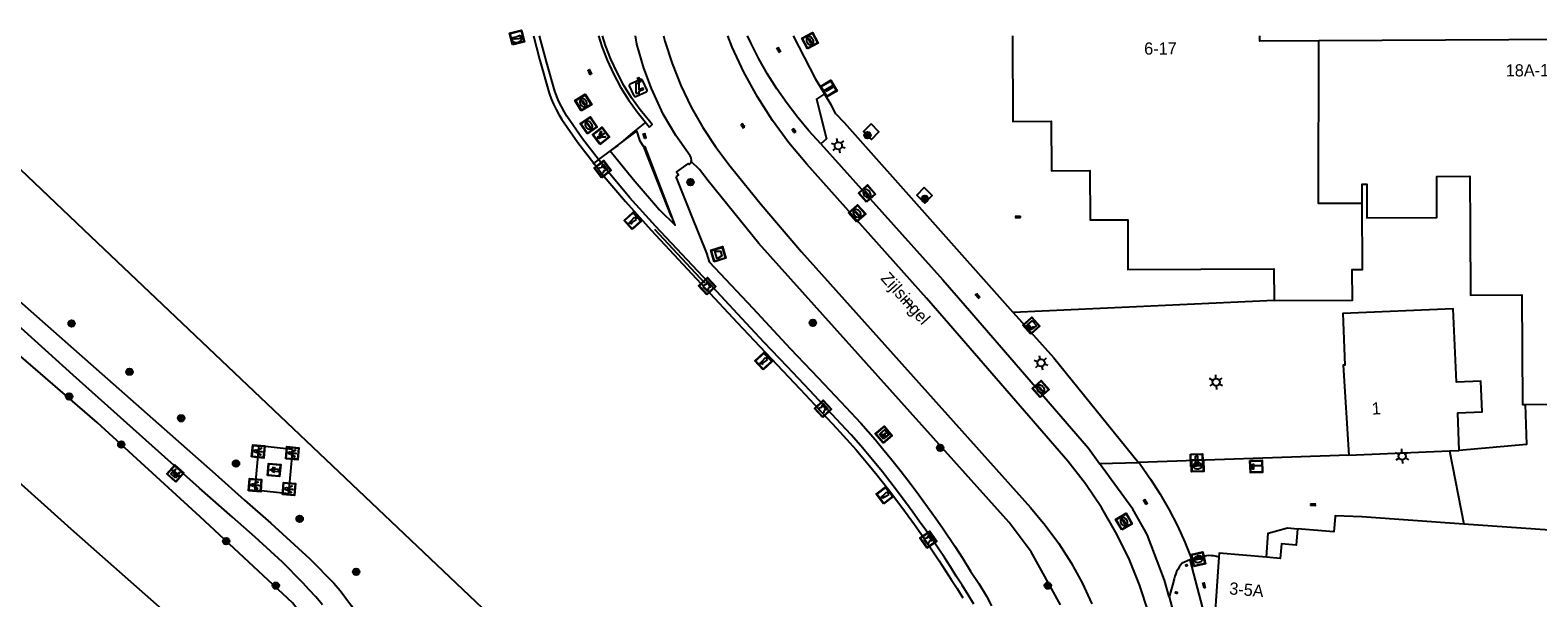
# Model space of a CAD drawing. Header units: metres. Extents: x 93870 to 95789, y 463036 to 464040.
# Tile 240 of 256: x 94620 to 94744, y 463993 to 464040. Entities that reach past the tile are written whole.
import ezdxf
from ezdxf.enums import TextEntityAlignment as Align

# ---------------------------------------------------------------- set-up
doc = ezdxf.new("R2010")
doc.units = ezdxf.units.M
doc.header["$LTSCALE"] = 25.4
for name, color, linetype in [('B_BEBOUWINGSGRENS_0', 1, 'Continuous'), ('B_TUSSENMUUR_0', 7, 'Continuous'), ('Q_AFVALBAK_0', 7, 'Continuous'), ('Q_BANK_0', 7, 'Continuous'), ('Q_BOLDER_0', 7, 'Continuous'), ('Q_BOOM_0', 3, 'Continuous'), ('Q_CAI-KAST_0', 10, 'Continuous'), ('Q_CAMERA_0', 7, 'Continuous'), ('Q_DAMWAND_0', 6, 'Continuous'), ('Q_ELEKTRAKAST_0', 7, 'Continuous'), ('Q_HERDENKINGSMONUMENT_0', 7, 'Continuous'), ('Q_INSPECTIE_OF_RIOOLPUT_0', 253, 'Continuous'), ('Q_KOLK_0', 254, 'Continuous'), ('Q_LICHTMAST_0', 2, 'Continuous'), ('Q_LICHTPUNT_0', 7, 'Continuous'), ('Q_MEERPAAL_0', 7, 'Continuous'), ('Q_REMMINGSWERK_LIJN_0', 99, 'Continuous'), ('Q_SLAGBOOM_0', 7, 'Continuous'), ('Q_VERKEERSBORDPAAL_0', 40, 'Continuous'), ('Q_WATERLEIDINGPUT_0', 5, 'Continuous'), ('S_GBKN_SYMBOOL_GV_GROOT_0', 7, 'Continuous'), ('S_GBKN_SYMBOOL_OV_GROOT_0', 7, 'Continuous'), ('T_CULTUURGRENS_0', 76, 'Continuous'), ('T_HEK_0', 57, 'Continuous'), ('T_HEK_LIJN_0', 6, 'Continuous'), ('V_WEGGRENS_0', 7, 'Continuous'), ('W_WATERGRENS_0', 5, 'Continuous'), ('Z_GBKN_HUISNUMMER_0', 252, 'Continuous'), ('Z_STRAATNAAM_0', 252, 'Continuous')]:
    doc.layers.add(name, color=color, linetype=linetype)
doc.layers.add('Q_PAALTJE_0', color=7, linetype='Continuous', true_color=0x666666)

# ---------------------------------------------------------------- blocks, each defined once
blk = doc.blocks.new('Q_AFVALBAK')
for points in [[(-0.5, 0.5), (0.5, 0.5), (0.5, -0.5), (-0.5, -0.5)], [(-0.34, 0.2), (0.33, 0.2), (0.19, -0.25), (-0.2, -0.25)]]:
    blk.add_lwpolyline(points, close=True)
blk.add_lwpolyline([(-0.44, 0.46), (0.44, 0.46, -0.414214), (0.46, 0.44), (0.46, -0.44, -0.414214), (0.44, -0.46), (-0.44, -0.46, -0.414214), (-0.46, -0.44), (-0.46, 0.44), (-0.46, 0.44), (-0.46, 0.45), (-0.46, 0.45), (-0.46, 0.45), (-0.46, 0.45), (-0.46, 0.45), (-0.46, 0.45), (-0.46, 0.46), (-0.46, 0.46), (-0.46, 0.46), (-0.45, 0.46), (-0.45, 0.46), (-0.45, 0.46), (-0.45, 0.46), (-0.45, 0.46), (-0.45, 0.46), (-0.44, 0.46), (-0.44, 0.46)], format="xyb")
blk = doc.blocks.new('Q_ELEKTRAKAST')
for points in [[(-0.5, 0.5), (0.5, 0.5), (0.5, -0.5), (-0.5, -0.5)], [(-0.26, 0.26), (0.25, 0.26), (0.25, 0.19), (-0.26, 0.19)], [(-0.26, 0.11), (0.25, 0.11), (0.25, -0.33), (-0.26, -0.33)]]:
    blk.add_lwpolyline(points, close=True)
blk.add_lwpolyline([(-0.44, 0.46), (0.44, 0.46, -0.414214), (0.46, 0.44), (0.46, -0.44, -0.414214), (0.44, -0.46), (-0.44, -0.46, -0.414214), (-0.46, -0.44), (-0.46, 0.44), (-0.46, 0.44), (-0.46, 0.45), (-0.46, 0.45), (-0.46, 0.45), (-0.46, 0.45), (-0.46, 0.45), (-0.46, 0.45), (-0.46, 0.46), (-0.46, 0.46), (-0.46, 0.46), (-0.45, 0.46), (-0.45, 0.46), (-0.45, 0.46), (-0.45, 0.46), (-0.45, 0.46), (-0.45, 0.46), (-0.44, 0.46), (-0.44, 0.46)], format="xyb")
blk.add_lwpolyline([(-0.18, 0, -1), (-0.18, -0.07, -1)], format="xyb", close=True)
blk.add_lwpolyline([(0.04, 0.09), (-0.06, -0.11), (0.04, -0.11), (-0.06, -0.31)])
blk = doc.blocks.new('Q_CAI-KAST')
for points in [[(-0.5, 0.5), (0.5, 0.5), (0.5, -0.5), (-0.5, -0.5)], [(-0.26, 0.26), (0.25, 0.26), (0.25, 0.19), (-0.26, 0.19)], [(-0.26, 0.11), (0.25, 0.11), (0.25, -0.33), (-0.26, -0.33)]]:
    blk.add_lwpolyline(points, close=True)
blk.add_lwpolyline([(-0.44, 0.46), (0.44, 0.46, -0.414214), (0.46, 0.44), (0.46, -0.44, -0.414214), (0.44, -0.46), (-0.44, -0.46, -0.414214), (-0.46, -0.44), (-0.46, 0.44), (-0.46, 0.44), (-0.46, 0.45), (-0.46, 0.45), (-0.46, 0.45), (-0.46, 0.45), (-0.46, 0.45), (-0.46, 0.45), (-0.46, 0.46), (-0.46, 0.46), (-0.46, 0.46), (-0.45, 0.46), (-0.45, 0.46), (-0.45, 0.46), (-0.45, 0.46), (-0.45, 0.46), (-0.45, 0.46), (-0.44, 0.46), (-0.44, 0.46)], format="xyb")
blk.add_circle((-0.18, -0.03), 0.0354)
blk = doc.blocks.new('Q_LICHTMAST')
for points in [[(-0.26, 0.15), (-0.52, 0.3)], [(0, 0.3), (0, 0.6)], [(0.26, 0.15), (0.52, 0.3)], [(-0.26, -0.15), (-0.52, -0.3)], [(0, -0.3), (0, -0.6)], [(0.26, -0.15), (0.52, -0.3)]]:
    blk.add_lwpolyline(points)
blk.add_circle((0, 0), 0.3)
blk = doc.blocks.new('Q_VERKEERSBORDPAAL')
for points in [[(-0.5, 0.5), (0.5, 0.5), (0.5, -0.5), (-0.5, -0.5)], [(-0.08, 0.33), (0.07, 0.33), (0.07, -0.33), (-0.08, -0.33)]]:
    blk.add_lwpolyline(points, close=True)
blk.add_lwpolyline([(-0.44, 0.46), (0.44, 0.46, -0.414214), (0.46, 0.44), (0.46, -0.44, -0.414214), (0.44, -0.46), (-0.44, -0.46, -0.414214), (-0.46, -0.44), (-0.46, 0.44), (-0.46, 0.44), (-0.46, 0.45), (-0.46, 0.45), (-0.46, 0.45), (-0.46, 0.45), (-0.46, 0.45), (-0.46, 0.45), (-0.46, 0.46), (-0.46, 0.46), (-0.46, 0.46), (-0.45, 0.46), (-0.45, 0.46), (-0.45, 0.46), (-0.45, 0.46), (-0.45, 0.46), (-0.45, 0.46), (-0.44, 0.46), (-0.44, 0.46)], format="xyb")
blk = doc.blocks.new('Q_PAAL_STEEN')
for points in [[(-0.5, 0.5), (0.5, 0.5), (0.5, -0.5), (-0.5, -0.5)], [(-0.1, 0.3), (0.1, 0.3), (0.1, -0.3), (-0.1, -0.3)]]:
    blk.add_lwpolyline(points, close=True)
blk.add_lwpolyline([(-0.4, 0.5), (0.4, 0.5, -0.414214), (0.5, 0.4), (0.5, -0.4, -0.414214), (0.4, -0.5), (-0.4, -0.5, -0.414214), (-0.5, -0.4), (-0.5, 0.4), (-0.5, 0.4), (-0.5, 0.4), (-0.5, 0.4), (-0.5, 0.4), (-0.5, 0.5), (-0.5, 0.5), (-0.5, 0.5), (-0.5, 0.5), (-0.5, 0.5), (-0.5, 0.5), (-0.5, 0.5), (-0.5, 0.5), (-0.5, 0.5), (-0.4, 0.5), (-0.4, 0.5), (-0.4, 0.5), (-0.4, 0.5), (-0.4, 0.5)], format="xyb")
blk = doc.blocks.new('Q_PAALTJE')
at = {"color": 251, "true_color": 0x666666, "xscale": 0.1, "yscale": 0.1, "zscale": 0.01}
blk.add_blockref('Q_PAAL_STEEN', (0, 0), dxfattribs=at)
blk = doc.blocks.new('Q_WATERLEIDINGPUT')
blk.add_lwpolyline([(-0.5, 0.5), (0.5, 0.5), (0.5, -0.5), (-0.5, -0.5)], close=True)
for points in [[(-0.44, 0.46), (0.44, 0.46, -0.414214), (0.46, 0.44), (0.46, -0.44, -0.414214), (0.44, -0.46), (-0.44, -0.46, -0.414214), (-0.46, -0.44), (-0.46, 0.44), (-0.46, 0.44), (-0.46, 0.45), (-0.46, 0.45), (-0.46, 0.45), (-0.46, 0.45), (-0.46, 0.45), (-0.46, 0.45), (-0.46, 0.46), (-0.46, 0.46), (-0.46, 0.46), (-0.45, 0.46), (-0.45, 0.46), (-0.45, 0.46), (-0.45, 0.46), (-0.45, 0.46), (-0.45, 0.46), (-0.44, 0.46), (-0.44, 0.46)], [(-0.34, 0.1, 0.380426), (-0.28, -0.18)], [(-0.01, 0.27, 0.240218), (-0.34, 0.1)], [(-0.19, 0.04, 0.853344), (-0.19, -0.03)], [(0.33, 0.11, 0.240191), (-0.01, 0.27)], [(0.18, -0.03, 0.849746), (0.18, 0.04)], [(0.27, -0.18, 0.380426), (0.33, 0.11)], [(-0.28, -0.18, 0.148452), (0.01, -0.26)], [(0.01, -0.26, 0.131742), (0.27, -0.18)]]:
    blk.add_lwpolyline(points, format="xyb")
for points in [[(-0.19, 0.04), (0.18, 0.04)], [(0.18, -0.03), (-0.19, -0.03)]]:
    blk.add_lwpolyline(points)
blk = doc.blocks.new('Q_INSPECTIE_OF_RIOOLPUT')
blk.add_lwpolyline([(-0.5, 0.5), (0.5, 0.5), (0.5, -0.5), (-0.5, -0.5)], close=True)
for points in [[(-0.44, 0.46), (0.44, 0.46, -0.414214), (0.46, 0.44), (0.46, -0.44, -0.414214), (0.44, -0.46), (-0.44, -0.46, -0.414214), (-0.46, -0.44), (-0.46, 0.44), (-0.46, 0.44), (-0.46, 0.45), (-0.46, 0.45), (-0.46, 0.45), (-0.46, 0.45), (-0.46, 0.45), (-0.46, 0.45), (-0.46, 0.46), (-0.46, 0.46), (-0.46, 0.46), (-0.45, 0.46), (-0.45, 0.46), (-0.45, 0.46), (-0.45, 0.46), (-0.45, 0.46), (-0.45, 0.46), (-0.44, 0.46), (-0.44, 0.46)], [(-0.34, 0.1, 0.380426), (-0.28, -0.18)], [(-0.01, 0.27, 0.240218), (-0.34, 0.1)], [(-0.19, 0.04, 0.853344), (-0.19, -0.03)], [(0.33, 0.11, 0.240191), (-0.01, 0.27)], [(0.18, -0.03, 0.849746), (0.18, 0.04)], [(0.27, -0.18, 0.380426), (0.33, 0.11)], [(-0.28, -0.18, 0.148452), (0.01, -0.26)], [(0.01, -0.26, 0.131742), (0.27, -0.18)]]:
    blk.add_lwpolyline(points, format="xyb")
for points in [[(-0.19, 0.04), (0.18, 0.04)], [(0.18, -0.03), (-0.19, -0.03)]]:
    blk.add_lwpolyline(points)
blk = doc.blocks.new('Q_KOLK')
blk.add_lwpolyline([(-0.5, 0.5), (0.5, 0.5), (0.5, -0.5), (-0.5, -0.5)], close=True)
for points in [[(-0.44, 0.46), (0.44, 0.46, -0.414214), (0.46, 0.44), (0.46, -0.44, -0.414214), (0.44, -0.46), (-0.44, -0.46, -0.414214), (-0.46, -0.44), (-0.46, 0.44, -0.414214), (-0.44, 0.46)], [(-0.34, 0.1, 0.380426), (-0.28, -0.18)], [(-0.01, 0.27, 0.240218), (-0.34, 0.1)], [(-0.19, 0.04, 0.853344), (-0.19, -0.03)], [(0.33, 0.11, 0.240191), (-0.01, 0.27)], [(0.18, -0.03, 0.849746), (0.18, 0.04)], [(0.27, -0.18, 0.380426), (0.33, 0.11)], [(-0.28, -0.18, 0.148452), (0.01, -0.26)], [(0.01, -0.26, 0.131742), (0.27, -0.18)]]:
    blk.add_lwpolyline(points, format="xyb")
for points in [[(-0.19, 0.04), (0.18, 0.04)], [(0.18, -0.03), (-0.19, -0.03)]]:
    blk.add_lwpolyline(points)
blk = doc.blocks.new('Camera')
at = {"color": 6}
for points in [[(0.406396, 62.309263), (0.406396, 77.666466)], [(2.32688, 79.587679), (17.684498, 79.587679)], [(4.920523, 75.76609), (3.047973, 71.751755), (5.555127, 70.582774), (5.555127, 64.208597), (7.11819, 64.208597), (7.11819, 69.853463), (15.095023, 66.135019), (16.967573, 70.150396), (4.920523, 75.76609)], [(19.606024, 77.666466), (19.606024, 62.309263), (19.606024, 62.309263)], [(17.684498, 60.38805), (2.32688, 60.38805)]]:
    blk.add_lwpolyline(points, dxfattribs=at)
for points in [[(0.406396, 77.666466), (0.406396, 78.727092), (1.266081, 79.587679), (2.32688, 79.587679)], [(2.32688, 60.38805), (1.266081, 60.38805), (0.406396, 61.247594), (0.406396, 62.309263)], [(17.684498, 79.587679), (18.747382, 79.587679), (19.606024, 78.727092), (19.606024, 77.666466)], [(19.606024, 62.309263), (19.606024, 61.247594), (18.747382, 60.38805), (17.684498, 60.38805)]]:
    blk.add_open_spline(points, degree=3, dxfattribs=at)
blk = doc.blocks.new('Q_CAMERA')
at = {"linetype": 'Continuous'}
blk.add_blockref('Camera', (-0.4, -60.4), dxfattribs=at)
blk = doc.blocks.new('Q_BANK')
blk.add_lwpolyline([(-0.5, 0.5), (0.5, 0.5), (0.5, -0.5), (-0.5, -0.5)], close=True)
blk.add_lwpolyline([(-0.44, 0.46), (0.44, 0.46, -0.414214), (0.46, 0.44), (0.46, -0.44, -0.414214), (0.44, -0.46), (-0.44, -0.46, -0.414214), (-0.46, -0.44), (-0.46, 0.44), (-0.46, 0.44), (-0.46, 0.45), (-0.46, 0.45), (-0.46, 0.45), (-0.46, 0.45), (-0.46, 0.45), (-0.46, 0.45), (-0.46, 0.46), (-0.46, 0.46), (-0.46, 0.46), (-0.45, 0.46), (-0.45, 0.46), (-0.45, 0.46), (-0.45, 0.46), (-0.45, 0.46), (-0.45, 0.46), (-0.44, 0.46), (-0.44, 0.46)], format="xyb")
for points in [[(-0.27, 0.02), (-0.37, -0.08)], [(-0.18, 0.13), (-0.27, 0.13), (-0.27, 0.28)], [(-0.27, 0.28), (0.26, 0.28), (0.26, 0.13), (0.17, 0.13)], [(-0.18, 0.02), (-0.27, 0.02)], [(-0.27, 0.02), (-0.18, 0.02)], [(-0.18, 0.02), (-0.18, 0.13)], [(-0.18, 0.13), (-0.14, 0.13)], [(-0.14, 0.13), (-0.14, 0.02)], [(0.13, 0.13), (-0.14, 0.13)], [(0.13, 0.02), (-0.14, 0.02)], [(-0.14, 0.02), (0.13, 0.02)], [(0.13, 0.02), (-0.14, 0.02)], [(-0.14, 0.02), (0.13, 0.02)], [(-0.14, 0.02), (0.13, 0.02)], [(0.13, 0.02), (0.13, 0.13)], [(0.13, 0.13), (0.17, 0.13)], [(0.17, 0.13), (0.17, 0.02)], [(0.17, 0.02), (0.26, 0.02)], [(0.17, 0.02), (0.26, 0.02)], [(0.26, 0.02), (0.36, -0.08)], [(-0.24, -0.08), (-0.37, -0.08)], [(-0.19, -0.08), (-0.19, -0.27), (-0.24, -0.27), (-0.24, -0.08)], [(-0.24, -0.08), (-0.19, -0.08)], [(0.18, -0.08), (-0.19, -0.08)], [(0.23, -0.08), (0.23, -0.27), (0.18, -0.27), (0.18, -0.08)], [(0.18, -0.08), (0.23, -0.08)], [(0.36, -0.08), (0.23, -0.08)]]:
    blk.add_lwpolyline(points)
blk = doc.blocks.new('Q_LICHTPUNT')
for points in [[(-0.5, 0.5), (0.5, 0.5), (0.5, -0.5), (-0.5, -0.5)], [(-0.46, 0.46), (0.46, 0.46), (0.46, -0.46), (-0.46, -0.46)], [(-0.12, 0.08), (-0.08, 0.05), (-0.26, -0.23), (-0.3, -0.2)], [(-0.03, 0.03), (0.02, 0.03), (0.02, -0.3), (-0.03, -0.3)], [(0.08, 0.05), (0.12, 0.08), (0.29, -0.21), (0.25, -0.24)]]:
    blk.add_lwpolyline(points, close=True)
blk.add_circle((0, 0.21), 0.103)
blk = doc.blocks.new('Q_HERDENKINGSMONUMENT')
for points in [[(-0.5, 0.5), (0.5, 0.5), (0.5, -0.5), (-0.5, -0.5)], [(0.11, 0.12), (0.11, -0.34), (-0.11, -0.34), (-0.11, 0.12), (0, 0.33)]]:
    blk.add_lwpolyline(points, close=True)
blk.add_lwpolyline([(-0.44, 0.46), (0.44, 0.46, -0.414214), (0.46, 0.44), (0.46, -0.44, -0.414214), (0.44, -0.46), (-0.44, -0.46, -0.414214), (-0.46, -0.44), (-0.46, 0.44, -0.414214), (-0.44, 0.46)], format="xyb")
blk = doc.blocks.new('Q_BOLDER')
for points in [[(-0.5, 0.5), (0.5, 0.5), (0.5, -0.5), (-0.5, -0.5)], [(-0.27, -0.2), (0.27, -0.2), (0.27, -0.3), (-0.27, -0.3)]]:
    blk.add_lwpolyline(points, close=True)
for points in [[(-0.44, 0.46), (0.44, 0.46, -0.414214), (0.46, 0.44), (0.46, -0.44, -0.414214), (0.44, -0.46), (-0.44, -0.46, -0.414214), (-0.46, -0.44), (-0.46, 0.44), (-0.46, 0.44), (-0.46, 0.45), (-0.46, 0.45), (-0.46, 0.45), (-0.46, 0.45), (-0.46, 0.45), (-0.46, 0.45), (-0.46, 0.46), (-0.46, 0.46), (-0.46, 0.46), (-0.45, 0.46), (-0.45, 0.46), (-0.45, 0.46), (-0.45, 0.46), (-0.45, 0.46), (-0.45, 0.46), (-0.44, 0.46), (-0.44, 0.46)], [(-0.23, 0.27, 0.439965), (-0.26, 0.19)], [(-0.15, 0.29, 0.109301), (-0.23, 0.27)], [(0.22, 0.27, 0.148019), (0.13, 0.29)], [(0.25, 0.19, 0.326045), (0.22, 0.27)], [(-0.27, -0.16, 0.309814), (-0.17, -0.02)], [(0.16, -0.02, 0.22667), (0.27, -0.16)]]:
    blk.add_lwpolyline(points, format="xyb")
for points in [[(-0.17, 0.03), (-0.26, 0.19)], [(-0.17, -0.02), (-0.17, 0.03)], [(-0.15, 0.29), (0.13, 0.29)], [(0.16, 0.03), (0.25, 0.19)], [(0.16, -0.02), (0.16, 0.03)], [(-0.27, -0.16), (0.27, -0.16)]]:
    blk.add_lwpolyline(points)
blk = doc.blocks.new('Q_SLAGBOOM')
blk.add_lwpolyline([(-0.5, 0.5), (0.5, 0.5), (0.5, -0.5), (-0.5, -0.5)], close=True)
blk.add_lwpolyline([(-0.44, 0.46), (0.44, 0.46, -0.414214), (0.46, 0.44), (0.46, -0.44, -0.414214), (0.44, -0.46), (-0.44, -0.46, -0.414214), (-0.46, -0.44), (-0.46, 0.44), (-0.46, 0.44), (-0.46, 0.45), (-0.46, 0.45), (-0.46, 0.45), (-0.46, 0.45), (-0.46, 0.45), (-0.46, 0.45), (-0.46, 0.46), (-0.46, 0.46), (-0.46, 0.46), (-0.45, 0.46), (-0.45, 0.46), (-0.45, 0.46), (-0.45, 0.46), (-0.45, 0.46), (-0.45, 0.46), (-0.44, 0.46), (-0.44, 0.46)], format="xyb")
for points in [[(-0.29, 0.04), (-0.38, 0.04), (-0.38, 0.1)], [(-0.38, 0.1), (-0.29, 0.1)], [(-0.29, 0.1), (-0.29, 0.2)], [(-0.29, 0.2), (-0.23, 0.2), (-0.23, 0.1)], [(-0.23, 0.04), (-0.23, -0.2), (-0.29, -0.2), (-0.29, 0.04)], [(-0.23, 0.1), (0.37, 0.1), (0.37, 0.04), (-0.23, 0.04)]]:
    blk.add_lwpolyline(points)
blk = doc.blocks.new('Q_BOOM')
for radius in [0.27, 0.18, 0.09]:
    blk.add_circle((0, 0), radius)
blk = doc.blocks.new('Q_MEERPAAL')
for points in [[(-0.5, 0.5), (0.5, 0.5), (0.5, -0.5), (-0.5, -0.5)], [(-0.08, 0.32), (0.07, 0.32), (0.07, 0.17), (-0.08, 0.17)]]:
    blk.add_lwpolyline(points, close=True)
blk.add_lwpolyline([(-0.44, 0.46), (0.44, 0.46, -0.414214), (0.46, 0.44), (0.46, -0.44, -0.414214), (0.44, -0.46), (-0.44, -0.46, -0.414214), (-0.46, -0.44), (-0.46, 0.44), (-0.46, 0.44), (-0.46, 0.45), (-0.46, 0.45), (-0.46, 0.45), (-0.46, 0.45), (-0.46, 0.45), (-0.46, 0.45), (-0.46, 0.46), (-0.46, 0.46), (-0.46, 0.46), (-0.45, 0.46), (-0.45, 0.46), (-0.45, 0.46), (-0.45, 0.46), (-0.45, 0.46), (-0.45, 0.46), (-0.44, 0.46), (-0.44, 0.46)], format="xyb")
for points in [[(-0.08, 0.12), (-0.14, -0.31)], [(-0.08, 0.12), (0.07, 0.12)], [(0.07, 0.12), (0.12, -0.31)], [(-0.14, -0.31), (0.12, -0.31)]]:
    blk.add_lwpolyline(points)
blk = doc.blocks.new('S_GBKN_SYMBOOL_OV_GROOT')
for points in [[(-0.21875, 0.0625), (0.21875, 0.0625)], [(-0.21875, 0), (0.21875, 0)], [(-0.1875, 0.0625), (-0.1875, 0)], [(-0.125, 0.09375), (-0.125, 0.0625)], [(-0.125, 0), (-0.125, -0.0625)], [(-0.0625, 0.0625), (-0.0625, 0)], [(0, 0.09375), (0, 0.0625)], [(0, 0), (0, -0.0625)], [(0.0625, 0.0625), (0.0625, 0)], [(0.125, 0.09375), (0.125, 0.0625)], [(0.125, 0), (0.125, -0.0625)], [(0.1875, 0.0625), (0.1875, 0)], [(-0.21875, -0.0625), (0.21875, -0.0625)], [(-0.1875, -0.0625), (-0.1875, -0.09375)], [(-0.0625, -0.0625), (-0.0625, -0.09375)], [(0.0625, -0.0625), (0.0625, -0.09375)], [(0.1875, -0.0625), (0.1875, -0.09375)]]:
    blk.add_lwpolyline(points)
blk = doc.blocks.new('S_GBKN_SYMBOOL_GV_GROOT')
for points in [[(-0.1875, 0.03125), (-0.09375, 0.09375)], [(-0.1875, -0.0625), (0.0625, 0.09375)], [(-0.1875, 0.09375), (0.125, -0.09375)], [(-0.1875, 0), (-0.03125, -0.09375)], [(-0.125, -0.09375), (0.1875, 0.09375)], [(-0.0625, 0.09375), (0.1875, -0.0625)], [(0.03125, -0.09375), (0.1875, 0)], [(0.09375, 0.09375), (0.1875, 0.03125)]]:
    blk.add_lwpolyline(points)

msp = doc.modelspace()

# ---------------------------------------------------------------- linework, layer by layer
at = {"layer": 'B_BEBOUWINGSGRENS_0'}
for p, q in [((94759.48, 464039.27), (94725.93, 464039.1)), ((94742.86, 464009.22), (94751.22, 464009.27)), ((94728.38, 464005.05), (94736.66, 464005.41)), ((94736.66, 464005.41), (94737.46, 464005.44)), ((94717.7, 463996.69), (94717.35, 463991.51))]:
    msp.add_line(p, q, dxfattribs=at)
for points in [[(94700.76, 464039.53), (94700.79, 464032.48), (94703.94, 464032.5), (94703.96, 464028.42), (94707.11, 464028.44), (94707.13, 464024.39), (94710.22, 464024.4), (94710.24, 464020.31), (94722.23, 464020.36), (94722.25, 464017.78)], [(94725.93, 464039.1), (94721.07, 464039.08), (94721.07, 464039.53)], [(94729.49, 464025.74), (94729.48, 464027.32), (94729.86, 464027.32), (94729.87, 464024.56), (94735.62, 464024.59), (94735.6, 464027.97), (94738.32, 464027.98), (94738.34, 464023.65), (94738.37, 464018.22), (94742.6, 464018.25), (94742.65, 464009.22), (94742.86, 464009.22)], [(94722.25, 464017.78), (94728.69, 464017.81), (94728.67, 464020.31), (94729.52, 464020.31), (94729.49, 464025.74)], [(94737.46, 464005.44), (94737.33, 464008.54), (94739.33, 464008.63), (94739.22, 464011.15), (94737.22, 464011.07), (94736.96, 464017.09), (94727.88, 464016.7), (94728.06, 464012.46), (94727.91, 464012.45), (94728.38, 464005.05)], [(94763.34, 463994.72), (94764.42, 463999.73), (94761.91, 464000), (94746.3, 464001.68), (94746.06, 463998.81), (94737.84, 463999.4)], [(94737.84, 463999.4), (94729.44, 464000), (94727.27, 464000.08), (94727.27, 464000), (94727.16, 463998.76), (94724.16, 463999.01)], [(94724.16, 463999.01), (94724.05, 463997.68), (94722.85, 463997.78), (94722.75, 463996.58), (94721.61, 463996.68)], [(94721.61, 463996.68), (94717.72, 463997), (94717.7, 463996.69)]]:
    msp.add_lwpolyline(points, dxfattribs=at)
at = {"layer": 'B_TUSSENMUUR_0'}
msp.add_lwpolyline([(94729.49, 464025.74), (94725.88, 464025.73), (94725.93, 464039.1)], dxfattribs=at)
at = {"layer": 'Q_DAMWAND_0'}
for points in [[(94661.41, 464039.53), (94661.9, 464037.61), (94662.71, 464034.8), (94662.87, 464034.35), (94663.06, 464033.9), (94663.27, 464033.47), (94663.5, 464033.05), (94663.75, 464032.64), (94665.05, 464030.76), (94666.37, 464029.05)], [(94666.37, 464029.05), (94667.06, 464028.16), (94668.96, 464025.91), (94671.08, 464023.55), (94678.15, 464015.96)], [(94678.15, 464015.96), (94680.01, 464013.98), (94681.88, 464012), (94683.74, 464010.02), (94685.18, 464008.48), (94686.31, 464007.28), (94687.13, 464006.39), (94687.92, 464005.49), (94688.88, 464004.36), (94689.65, 464003.42), (94690.57, 464002.25), (94691.66, 464000.8), (94692.18, 464000.08), (94692.7, 463999.36), (94693.23, 463998.62), (94693.74, 463997.87), (94694.24, 463997.13), (94694.74, 463996.38), (94695.23, 463995.62), (94695.72, 463994.85), (94696.21, 463994.1), (94696.68, 463993.33)]]:
    msp.add_lwpolyline(points, dxfattribs=at)
at = {"layer": 'Q_REMMINGSWERK_LIJN_0'}
msp.add_lwpolyline([(94659.51, 464039.53), (94659.55, 464039.33), (94659.63, 464039.16), (94659.77, 464039.03), (94659.96, 464038.98), (94660.15, 464039), (94660.31, 464039.09), (94660.43, 464039.24), (94660.48, 464039.42), (94660.46, 464039.53)], dxfattribs=at)
at = {"layer": 'T_CULTUURGRENS_0'}
for points in [[(94619.86, 463962.29), (94621.46, 463961.94), (94621.68, 463963.32), (94628.46, 463968.85), (94635.51, 463975.36), (94641.81, 463981.47), (94642.55, 463982.5), (94643.73, 463984.7), (94644.1, 463986.01), (94644.17, 463988.39), (94643.9, 463989.42), (94642.95, 463991.19), (94641.62, 463992.94), (94634.02, 464000), (94625.56, 464007.76), (94617.69, 464014.56)], [(94612.75, 464008.58), (94623.41, 463999.02), (94632.07, 463991.38), (94632.81, 463990.49), (94633.37, 463989.47), (94633.73, 463988.37), (94633.88, 463987.21), (94633.8, 463986.06), (94632.53, 463983.71), (94619.23, 463972.12)]]:
    msp.add_lwpolyline(points, dxfattribs=at)
at = {"layer": 'T_HEK_0'}
for p, q in [((94667.72, 464030.08), (94666.76, 464029.35)), ((94728.38, 464005.05), (94711.11, 464004.45)), ((94736.66, 464005.41), (94737.84, 463999.4))]:
    msp.add_line(p, q, dxfattribs=at)
for points in [[(94742.86, 464009.22), (94742.98, 464005.94), (94737.46, 464005.44)], [(94721.61, 463996.68), (94721.77, 463998.66), (94723.34, 463999.08), (94724.16, 463999.01)]]:
    msp.add_lwpolyline(points, dxfattribs=at)
at = {"layer": 'T_HEK_LIJN_0'}
for p, q in [((94670.47, 464030.33), (94672.71, 464024.65)), ((94666.3, 464028.99), (94666.37, 464029.05)), ((94666.37, 464029.05), (94666.46, 464029.11)), ((94666.76, 464029.35), (94666.46, 464029.11)), ((94671.34, 464023.63), (94675.45, 464019.21))]:
    msp.add_line(p, q, dxfattribs=at)
for points in [[(94670.54, 464032.35), (94669.58, 464031.57), (94668.6, 464030.74)], [(94668.6, 464030.74), (94668.33, 464030.51), (94667.72, 464030.08)]]:
    msp.add_lwpolyline(points, dxfattribs=at)
at = {"layer": 'V_WEGGRENS_0'}
for p, q in [((94670.69, 464032.31), (94670.93, 464032.01)), ((94700.82, 464016.79), (94686.95, 464032.38)), ((94669.9, 464031.72), (94668.6, 464030.74)), ((94668.6, 464030.74), (94667.72, 464030.08)), ((94722.25, 464017.78), (94700.82, 464016.79)), ((94641.62, 464005.53), (94638.84, 464005.82)), ((94707.91, 464004.38), (94711.11, 464004.45)), ((94715.47, 463996.54), (94715.31, 463996.45))]:
    msp.add_line(p, q, dxfattribs=at)
for points in [[(94666.76, 464029.35), (94665.44, 464031.05), (94664.16, 464032.91), (94663.92, 464033.3), (94663.7, 464033.7), (94663.5, 464034.11), (94663.33, 464034.53), (94663.17, 464034.96), (94662.47, 464037.38), (94661.91, 464039.53)], [(94666.74, 464039.53), (94667.02, 464038.65), (94667.47, 464037.51), (94667.98, 464036.39), (94668.56, 464035.31), (94669.21, 464034.27), (94669.92, 464033.27), (94670.69, 464032.31)], [(94670.93, 464032.01), (94671.16, 464032.22), (94670.93, 464032.51), (94670.17, 464033.45), (94669.47, 464034.43), (94668.84, 464035.45), (94668.27, 464036.51), (94667.77, 464037.61), (94667.33, 464038.73), (94667.07, 464039.53)], [(94674.37, 464029.19), (94674.39, 464029.28), (94674.37, 464029.48), (94674.29, 464029.65), (94673.09, 464031.33), (94672.05, 464033.07), (94671.1, 464035.19), (94670.47, 464036.86), (94669.91, 464038.83), (94669.78, 464039.53)], [(94672.1, 464039.53), (94672.21, 464039.09), (94672.8, 464037.24), (94673.51, 464035.43), (94674.35, 464033.67), (94675.31, 464031.98), (94676.38, 464030.36), (94677.57, 464028.82), (94680.12, 464025.65), (94683.42, 464021.78), (94702.24, 464000.76), (94703.45, 463999.32), (94704.57, 463997.8), (94705.58, 463996.21), (94706.49, 463994.56), (94707.28, 463992.85)], [(94711.94, 463992.17), (94711.19, 463994.41), (94710.3, 463996.6), (94709.25, 463998.71), (94708.07, 464000.75), (94706.74, 464002.71), (94705.29, 464004.57), (94695.51, 464015.88), (94693.7, 464017.96), (94683.86, 464028.96), (94682.39, 464030.72), (94681.03, 464032.57), (94679.8, 464034.51), (94678.7, 464036.52), (94677.73, 464038.6), (94677.37, 464039.53)], [(94685.02, 464030.65), (94684.04, 464031.71), (94683.12, 464032.82), (94682.24, 464033.97), (94681.41, 464035.16), (94680.64, 464036.38), (94679.92, 464037.64), (94679.26, 464038.93), (94678.99, 464039.53)], [(94682.73, 464039.53), (94684.54, 464036.02), (94685.31, 464034.76)], [(94685.31, 464034.76), (94684.67, 464034.32), (94685.49, 464031.06), (94685.02, 464030.65)], [(94686.95, 464032.38), (94686.25, 464033.11), (94685.86, 464033.85), (94685.31, 464034.76)], [(94689.14, 464032.29), (94688.53, 464031.66), (94689.17, 464031.01), (94689.77, 464031.64), (94689.14, 464032.29)], [(94667.72, 464030.08), (94669.59, 464027.75), (94671.77, 464025.23), (94673.06, 464023.95), (94670.57, 464030.39), (94670.47, 464030.41), (94670.18, 464030.85), (94669.9, 464031.72)], [(94685.02, 464030.65), (94695.04, 464019.46), (94696.86, 464017.36), (94706.99, 464005.64), (94707.91, 464004.38)], [(94697.57, 463992.82), (94697.11, 463993.59), (94696.63, 463994.37), (94696.14, 463995.12), (94695.65, 463995.89), (94695.16, 463996.65), (94694.65, 463997.41), (94694.15, 463998.15), (94693.63, 463998.91), (94693.1, 463999.65), (94692.58, 464000.38), (94692.06, 464001.1), (94690.96, 464002.55), (94690.04, 464003.73), (94689.27, 464004.68), (94688.3, 464005.82), (94687.5, 464006.72), (94686.68, 464007.61), (94685.55, 464008.82), (94684.1, 464010.37), (94682.24, 464012.34), (94680.37, 464014.33), (94678.52, 464016.3), (94675.79, 464019.25), (94671.44, 464023.88), (94669.33, 464026.22), (94667.44, 464028.47), (94666.76, 464029.35)], [(94674.37, 464029.19), (94674.28, 464029.03), (94674.2, 464028.94), (94674.11, 464029.04), (94673.16, 464028.35), (94673.33, 464028.11), (94673.11, 464027.94)], [(94704.69, 463992.77), (94702.28, 463997.12), (94700.47, 463999.52), (94679.92, 464022.45), (94675.77, 464027.6), (94675.05, 464028.54), (94674.37, 464029.19)], [(94673.11, 464027.94), (94674.37, 464024.77), (94675.61, 464021.67), (94675.83, 464020.95), (94679.42, 464017.13), (94682.5, 464013.84), (94684.78, 464011.43), (94686.65, 464009.44), (94687.47, 464008.56), (94688.29, 464007.68), (94688.89, 464007.01), (94689.49, 464006.32), (94690.08, 464005.61)], [(94693.51, 464027.06), (94692.91, 464026.43), (94693.55, 464025.77), (94694.15, 464026.41), (94693.51, 464027.06)], [(94618.48, 464018.35), (94624.08, 464013.39), (94635.26, 464003.54), (94637.68, 464001.37), (94639.82, 463999.48), (94643.03, 463996.55), (94645.01, 463994.54), (94645.52, 463993.94), (94646, 463993.32), (94646.45, 463992.68), (94646.86, 463992.01), (94647.24, 463991.32), (94647.61, 463990.6), (94647.94, 463989.86), (94648.21, 463989.09), (94648.43, 463988.31), (94648.59, 463987.51), (94648.66, 463986.76), (94648.67, 463986.01)], [(94644.07, 463992.77), (94643.52, 463993.41), (94642.99, 463993.99), (94642.45, 463994.58), (94641.9, 463995.15), (94641.35, 463995.72), (94640.79, 463996.28), (94638.56, 463998.33), (94636.69, 463999.97), (94633.98, 464002.35), (94623.6, 464011.64), (94617.56, 464017.07)], [(94700.82, 464016.79), (94704.14, 464013.07), (94711.11, 464004.45)], [(94638.84, 464005.82), (94638.8, 464005.37), (94638.54, 464002.6), (94638.51, 464002.22), (94641.3, 464001.92), (94641.33, 464002.28), (94641.6, 464005.22), (94641.62, 464005.53)], [(94690.08, 464005.61), (94690.84, 464004.67), (94691.6, 464003.72), (94692.34, 464002.76), (94693.06, 464001.8), (94693.78, 464000.81), (94694.48, 463999.83), (94695.01, 463999.08), (94696.01, 463997.58), (94696.67, 463996.57), (94697.32, 463995.54), (94697.98, 463994.52), (94698.61, 463993.48), (94699.04, 463992.69)], [(94713.63, 463993.41), (94713.25, 463994.79), (94711.83, 463998.54), (94710.63, 464000.63), (94707.91, 464004.38)], [(94711.11, 464004.45), (94711.23, 464004.31), (94712.09, 464003.1), (94712.89, 464001.86), (94713.63, 464000.57), (94714.31, 463999.26), (94714.92, 463997.91), (94715.47, 463996.54)], [(94715.31, 463996.45), (94714.7, 463996.18), (94714.57, 463996.02), (94714.44, 463995.86), (94714.33, 463995.68), (94714.24, 463995.5), (94714.16, 463995.31), (94714.09, 463995.11), (94714.04, 463994.91), (94713.91, 463994.39), (94713.63, 463993.41)], [(94715.31, 463996.45), (94716.81, 463990.81), (94716.86, 463990.7), (94716.92, 463990.6), (94716.99, 463990.51), (94717.07, 463990.42), (94717.5, 463990.32)], [(94717.7, 463996.69), (94717.5, 463996.74), (94717.29, 463996.78), (94717.09, 463996.8), (94716.88, 463996.81), (94716.68, 463996.8), (94715.68, 463996.58), (94715.47, 463996.54)], [(94713.63, 463993.41), (94714.1, 463991.66), (94714.2, 463991.28), (94714.47, 463990.18), (94714.71, 463989.08), (94714.92, 463987.98), (94715.1, 463986.86), (94715.24, 463985.74)]]:
    msp.add_lwpolyline(points, dxfattribs=at)
at = {"layer": 'W_WATERGRENS_0'}
msp.add_lwpolyline([(94611.76, 464035.65), (94625.58, 464022.53), (94657.74, 463991.99)], dxfattribs=at)
at = {"layer": 'Z_STRAATNAAM_0'}
msp.add_line((94691.88, 464017.87), (94692.54, 464017.13), dxfattribs=at)

# ---------------------------------------------------------------- block references
at = {"layer": 'Q_AFVALBAK_0', "rotation": 106.9968631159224}
msp.add_blockref('Q_AFVALBAK', (94676.59, 464021.57), dxfattribs=at)
at = {"layer": 'Q_BANK_0', "rotation": 138.1696638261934}
msp.add_blockref('Q_BANK', (94631.99, 464003.56), dxfattribs=at)
at = {"layer": 'Q_BOLDER_0'}
for p, rotation in [((94667.09, 464028.56), 127.6979632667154), ((94675.68, 464018.95), 132.9933204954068), ((94685.19, 464008.87), 133.1202372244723), ((94693.84, 463998.12), 124.4597965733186)]:
    msp.add_blockref('Q_BOLDER', p, dxfattribs=dict(at, rotation=rotation))
at = {"layer": 'Q_BOOM_0'}
for p, rotation in [((94688.84, 464031.36), 134.2467346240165), ((94674.31, 464027.5), 111.6924290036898), ((94693.56, 464026.13), 46.15780074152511), ((94623.47, 464015.89), 138.4548064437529), ((94684.36, 464015.94), 131.8497295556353), ((94628.23, 464011.92), 138.6092514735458), ((94623.26, 464009.89), 139.1572399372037), ((94632.47, 464008.09), 138.6092514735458), ((94627.55, 464005.94), 137.4711574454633), ((94694.82, 464005.66), 131.8497295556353), ((94636.97, 464004.37), 84.7794529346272), ((94642.2, 463999.83), 137.6722984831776), ((94636.17, 463997.99), 137.1095320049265), ((94646.85, 463995.47), 130.5537594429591), ((94640.24, 463994.34), 137.1095320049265), ((94703.65, 463994.34), 119.0165055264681)]:
    msp.add_blockref('Q_BOOM', p, dxfattribs=dict(at, rotation=rotation))
at = {"layer": 'Q_CAI-KAST_0', "rotation": 131.6641001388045}
msp.add_blockref('Q_CAI-KAST', (94702.3, 464015.7), dxfattribs=at)
at = {"layer": 'Q_CAMERA_0', "xscale": 0.06, "yscale": 0.06, "rotation": 114.1680739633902}
msp.add_blockref('Q_CAMERA', (94670.77, 464034.94), dxfattribs=at)
at = {"layer": 'Q_ELEKTRAKAST_0', "rotation": 130.0933666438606}
msp.add_blockref('Q_ELEKTRAKAST', (94690.18, 464006.75), dxfattribs=at)
at = {"layer": 'Q_HERDENKINGSMONUMENT_0', "rotation": 84.89852385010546}
msp.add_blockref('Q_HERDENKINGSMONUMENT', (94640.1, 464003.84), dxfattribs=at)
at = {"layer": 'Q_INSPECTIE_OF_RIOOLPUT_0'}
for p, rotation in [((94684.12, 464039.12), 117.2701387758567), ((94665.5, 464034.03), 121.6322129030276), ((94687.99, 464024.93), 131.8402776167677), ((94709.91, 463999.6), 120.1725437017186)]:
    msp.add_blockref('Q_INSPECTIE_OF_RIOOLPUT', p, dxfattribs=dict(at, rotation=rotation))
at = {"layer": 'Q_KOLK_0'}
for p, rotation in [((94688.8, 464026.56), 131.8400679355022), ((94703.07, 464010.5), 130.856056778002), ((94715.95, 464004.2), 1.97699126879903), ((94716.02, 463996.52), 12.52880770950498)]:
    msp.add_blockref('Q_KOLK', p, dxfattribs=dict(at, rotation=rotation))
at = {"layer": 'Q_LICHTMAST_0'}
for p, rotation in [((94686.45, 464030.49), 131.8400679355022), ((94703.1, 464012.65), 131.6641001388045), ((94717.48, 464011.07), 1.976991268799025), ((94732.76, 464004.97), 2.461628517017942)]:
    msp.add_blockref('Q_LICHTMAST', p, dxfattribs=dict(at, rotation=rotation))
at = {"layer": 'Q_LICHTPUNT_0'}
for p, rotation in [((94666.96, 464031.3), 127.7373041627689), ((94638.8, 464005.37), 84.7794529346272), ((94641.6, 464005.22), 84.9738895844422), ((94638.54, 464002.6), 85.64729686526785), ((94641.33, 464002.28), 84.83475895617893)]:
    msp.add_blockref('Q_LICHTPUNT', p, dxfattribs=dict(at, rotation=rotation))
at = {"layer": 'Q_MEERPAAL_0'}
for p, rotation in [((94660.05, 464039.38), 104.3032658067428), ((94669.55, 464024.31), 131.9401318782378), ((94680.31, 464012.78), 133.2337295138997), ((94690.26, 464001.76), 126.9457944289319)]:
    msp.add_blockref('Q_MEERPAAL', p, dxfattribs=dict(at, rotation=rotation))
at = {"layer": 'Q_PAALTJE_0'}
for p, rotation in [((94716.46, 463996.53), 12.52880770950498), ((94715.04, 463996), 24.15361899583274), ((94714.21, 463993.76), 73.83160460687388)]:
    msp.add_blockref('Q_PAALTJE', p, dxfattribs=dict(at, rotation=rotation))
at = {"layer": 'Q_SLAGBOOM_0', "rotation": 1.97699126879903}
msp.add_blockref('Q_SLAGBOOM', (94720.78, 464004.13), dxfattribs=at)
at = {"layer": 'Q_VERKEERSBORDPAAL_0'}
for p, rotation in [((94685.66, 464035.18), 121.2435709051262), ((94715.89, 464004.66), 1.97699126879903)]:
    msp.add_blockref('Q_VERKEERSBORDPAAL', p, dxfattribs=dict(at, rotation=rotation))
at = {"layer": 'Q_WATERLEIDINGPUT_0', "rotation": 124.5333150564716}
msp.add_blockref('Q_WATERLEIDINGPUT', (94665.95, 464032.16), dxfattribs=at)
at = {"layer": 'S_GBKN_SYMBOOL_GV_GROOT_0'}
for p, rotation in [((94678.61, 464032.12), 122.4577924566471), ((94682.81, 464031.72), 126.2015520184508)]:
    msp.add_blockref('S_GBKN_SYMBOOL_GV_GROOT', p, dxfattribs=dict(at, rotation=rotation))
at = {"layer": 'S_GBKN_SYMBOOL_OV_GROOT_0'}
for p, rotation in [((94681.56, 464038.37), 117.2701387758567), ((94666.04, 464036.55), 114.7490659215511), ((94670.08, 464035.9), 110.5635466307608), ((94670.55, 464031.3), 107.715792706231), ((94701.2, 464024.65), 0.3637778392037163), ((94697.89, 464018.13), 130.856056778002), ((94640.07, 464003.87), 84.89852385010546), ((94711.69, 464001.23), 119.8215824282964), ((94725.46, 464000.97), 178.015951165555), ((94716.5, 463994.37), 104.8713858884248)]:
    msp.add_blockref('S_GBKN_SYMBOOL_OV_GROOT', p, dxfattribs=dict(at, rotation=rotation))

# ---------------------------------------------------------------- texts
at = {"layer": 'Z_GBKN_HUISNUMMER_0', "linetype": 'Continuous'}
for s, rotation, p in [('6-17', 0.3, (94712.91, 464038.48)), ('18A-18H', 0.3, (94743.91, 464036.69)), ('1', 3.6, (94730.64, 464008.91)), ('3-5A', 355.2, (94719.98, 463994.01))]:
    msp.add_text(s, height=1, rotation=rotation, dxfattribs=at).set_placement(p, align=Align.MIDDLE)
at = {"layer": 'Z_STRAATNAAM_0', "linetype": 'Continuous'}
msp.add_text('Zijlsingel', height=1, rotation=311.8381, dxfattribs=at).set_placement((94691.88, 464017.87), align=Align.MIDDLE)

doc.saveas('drawing.dxf')
